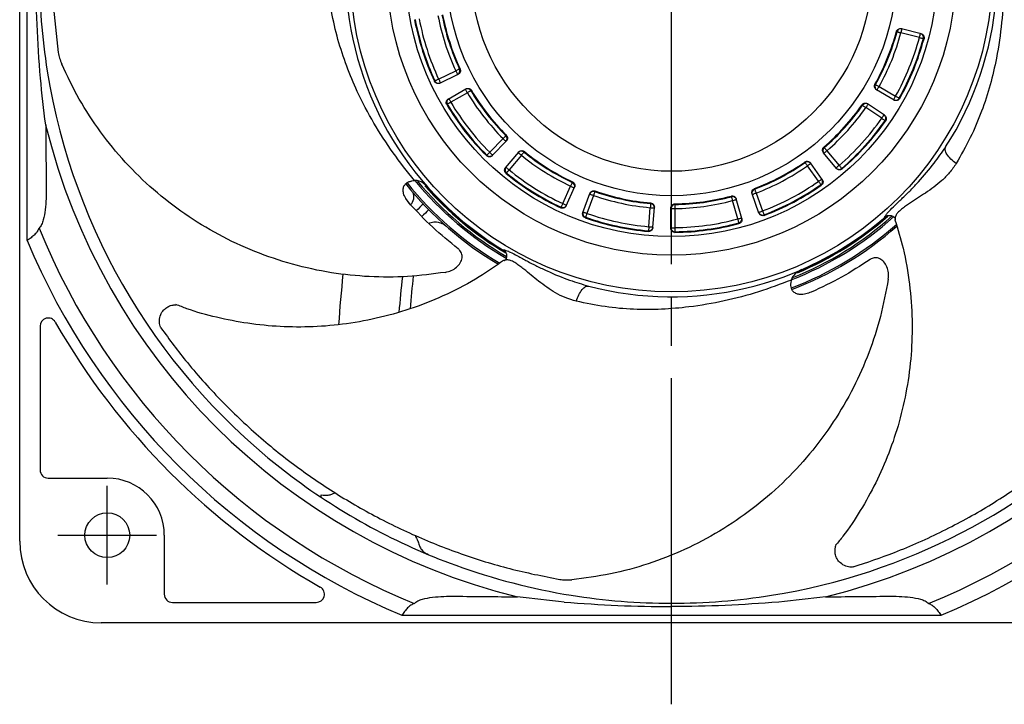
# Model space of a CAD drawing. Header units: millimetres. Extents: x 0 to 594, y 0 to 420.
# Tile 9 of 15: x 387 to 508, y 98 to 182. Entities that reach past the tile are written whole.
import ezdxf

# ---------------------------------------------------------------- set-up
doc = ezdxf.new("R2010")
doc.units = ezdxf.units.MM
doc.linetypes.add('CENTER', pattern=[27, 20, -2, 3, -2])

msp = doc.modelspace()

# ---------------------------------------------------------------- linework, layer by layer
at = {"linetype": 'CENTER', "ltscale": 2}
msp.add_line((467, 98.35), (467, 278.35), dxfattribs=at)
for p, q in [((387, 118.35), (387, 258.35)), ((387.91, 155.25), (387.91, 221.45)), ((497.44, 180.17), (495.17, 180.74)), ((497.64, 180.63), (495.22, 181.24)), ((438.42, 175.05), (440.53, 176.07)), ((438.57, 174.57), (440.82, 175.66)), ((492.48, 174.14), (494.51, 172.96)), ((439.6, 172.62), (441.77, 173.86)), ((441.95, 173.39), (439.92, 172.22)), ((494.33, 172.49), (492.16, 173.74)), ((493.15, 170.62), (491.08, 172.02)), ((492.81, 170.25), (490.87, 171.57)), ((444.69, 166.08), (446.33, 167.76)), ((445, 165.67), (446.74, 167.47)), ((446.63, 164.19), (448.25, 166.1)), ((448.58, 165.72), (447.07, 163.93)), ((487.25, 164.1), (485.65, 166.02)), ((486.08, 166.28), (487.59, 164.48)), ((485.06, 162.52), (483.69, 164.41)), ((485.51, 162.75), (484.05, 164.77)), ((435.13, 162.56), (435.45, 162.62)), ((453.66, 159.79), (454.61, 161.93)), ((454.08, 159.52), (455.1, 161.8)), ((456.12, 158.69), (456.98, 161.03)), ((457.43, 160.79), (456.62, 158.59)), ((477.74, 158.63), (476.89, 160.99)), ((477.38, 161.08), (478.18, 158.88)), ((434.98, 159.64), (434.38, 160.42)), ((467.42, 159.75), (467.42, 159.67)), ((475.14, 157.9), (474.5, 160.15)), ((475.64, 157.96), (474.95, 160.36)), ((464.23, 156.95), (464.4, 159.29)), ((464.72, 156.84), (464.9, 159.33)), ((466.93, 156.75), (466.93, 159.25)), ((467.43, 159.17), (467.43, 156.83)), ((493.39, 158.27), (493.26, 158.18)), ((439.28, 157.07), (439.3, 157.05)), ((446.55, 153.95), (446.42, 154.05)), ((481.68, 150.07), (481.72, 150.4)), ((389.5, 144.75), (389.5, 127.1)), ((390.5, 126.1), (397.75, 126.1)), ((404.75, 119.1), (404.75, 111.85)), ((405.75, 110.85), (423.4, 110.85)), ((466.98, 110.35), (467, 110.35)), ((467, 110.35), (467.02, 110.35)), ((500.1, 109.26), (433.9, 109.26)), ((537, 108.35), (397, 108.35))]:
    msp.add_line(p, q)
at = {"linetype": 'CENTER', "ltscale": 0.861195}
for p, q in [((397.75, 113.05), (397.75, 125.15)), ((391.7, 119.1), (403.8, 119.1))]:
    msp.add_line(p, q, dxfattribs=at)
at = {"flags": 128}
for points in [[(494.69, 180.87), (494.7, 180.87), (494.73, 180.86), (494.78, 180.85), (494.84, 180.83), (494.91, 180.81), (494.99, 180.79), (495.08, 180.77), (495.17, 180.74)], [(495.17, 180.74), (495.19, 180.84), (495.22, 180.93), (495.24, 181.01), (495.26, 181.08), (495.27, 181.14), (495.28, 181.19), (495.29, 181.22), (495.29, 181.23)], [(497.44, 180.17), (497.46, 180.26), (497.49, 180.35), (497.51, 180.44), (497.53, 180.51), (497.54, 180.57), (497.55, 180.62), (497.56, 180.64), (497.56, 180.65)], [(497.44, 180.17), (497.53, 180.14), (497.62, 180.12), (497.7, 180.1), (497.77, 180.08), (497.83, 180.06), (497.88, 180.05), (497.91, 180.04), (497.92, 180.04)], [(440.98, 176.28), (440.97, 176.28), (440.94, 176.26), (440.9, 176.24), (440.84, 176.22), (440.77, 176.19), (440.7, 176.15), (440.62, 176.11), (440.53, 176.07)], [(440.53, 176.07), (440.57, 175.98), (440.61, 175.9), (440.65, 175.82), (440.68, 175.75), (440.71, 175.7), (440.73, 175.66), (440.74, 175.63), (440.75, 175.62)], [(440.98, 176.28), (441.01, 176.29), (441.01, 176.29), (441.05, 176.32)], [(438.42, 175.05), (438.34, 175.01), (438.25, 174.97), (438.18, 174.94), (438.11, 174.9), (438.05, 174.88), (438.01, 174.86), (437.98, 174.85), (437.97, 174.84)], [(438.42, 175.05), (438.47, 174.96), (438.51, 174.88), (438.54, 174.8), (438.58, 174.73), (438.6, 174.68), (438.62, 174.63), (438.64, 174.61), (438.64, 174.6)], [(492.05, 174.38), (492.06, 174.37), (492.09, 174.36), (492.13, 174.33), (492.18, 174.3), (492.25, 174.27), (492.32, 174.23), (492.4, 174.18), (492.48, 174.14)], [(492.23, 173.7), (492.24, 173.71), (492.25, 173.74), (492.27, 173.78), (492.31, 173.83), (492.34, 173.9), (492.39, 173.97), (492.43, 174.05), (492.48, 174.14)], [(441.7, 173.82), (441.7, 173.81), (441.72, 173.79), (441.74, 173.75), (441.77, 173.69), (441.81, 173.63), (441.85, 173.55), (441.9, 173.47), (441.95, 173.39)], [(442.38, 173.64), (442.37, 173.64), (442.34, 173.62), (442.3, 173.6), (442.24, 173.56), (442.18, 173.53), (442.11, 173.48), (442.03, 173.44), (441.95, 173.39)], [(442.45, 173.68), (442.4, 173.66), (442.4, 173.66), (442.38, 173.64)], [(494.26, 172.53), (494.26, 172.54), (494.28, 172.56), (494.3, 172.6), (494.33, 172.65), (494.37, 172.72), (494.41, 172.79), (494.46, 172.88), (494.51, 172.96)], [(494.51, 172.96), (494.59, 172.91), (494.67, 172.87), (494.74, 172.83), (494.81, 172.79), (494.86, 172.76), (494.9, 172.74), (494.93, 172.72), (494.94, 172.72)], [(439.92, 172.22), (439.84, 172.17), (439.76, 172.13), (439.69, 172.08), (439.62, 172.05), (439.57, 172.01), (439.53, 171.99), (439.5, 171.97), (439.49, 171.97)], [(439.67, 172.66), (439.67, 172.65), (439.69, 172.62), (439.71, 172.58), (439.74, 172.53), (439.78, 172.46), (439.82, 172.39), (439.87, 172.31), (439.92, 172.22)], [(490.46, 171.85), (490.47, 171.84), (490.5, 171.83), (490.54, 171.8), (490.59, 171.76), (490.65, 171.72), (490.72, 171.67), (490.79, 171.62), (490.87, 171.57)], [(490.87, 171.57), (490.92, 171.65), (490.98, 171.72), (491.02, 171.8), (491.07, 171.86), (491.1, 171.91), (491.13, 171.95), (491.14, 171.97), (491.15, 171.98)], [(492.81, 170.25), (492.86, 170.33), (492.91, 170.41), (492.96, 170.48), (493.01, 170.54), (493.04, 170.6), (493.07, 170.63), (493.08, 170.66), (493.09, 170.66)], [(492.81, 170.25), (492.88, 170.2), (492.96, 170.14), (493.03, 170.1), (493.09, 170.05), (493.14, 170.02), (493.18, 169.99), (493.2, 169.97), (493.22, 169.96)], [(446.68, 168.11), (446.67, 168.1), (446.65, 168.08), (446.61, 168.05), (446.57, 168), (446.52, 167.95), (446.46, 167.89), (446.39, 167.83), (446.33, 167.76)], [(446.33, 167.76), (446.4, 167.69), (446.46, 167.63), (446.52, 167.57), (446.58, 167.51), (446.62, 167.47), (446.66, 167.44), (446.68, 167.42), (446.68, 167.41)], [(444.69, 166.08), (444.63, 166.01), (444.56, 165.95), (444.5, 165.89), (444.45, 165.84), (444.41, 165.79), (444.37, 165.76), (444.35, 165.74), (444.34, 165.73)], [(444.69, 166.08), (444.76, 166.01), (444.83, 165.94), (444.89, 165.88), (444.95, 165.83), (444.99, 165.79), (445.03, 165.76), (445.05, 165.74), (445.05, 165.73)], [(448.19, 166.04), (448.2, 166.04), (448.22, 166.02), (448.26, 165.99), (448.31, 165.95), (448.36, 165.9), (448.43, 165.85), (448.5, 165.79), (448.58, 165.72)], [(448.89, 166.11), (448.88, 166.1), (448.86, 166.07), (448.83, 166.04), (448.79, 165.99), (448.75, 165.93), (448.69, 165.87), (448.64, 165.8), (448.58, 165.72)], [(485.7, 165.96), (485.71, 165.96), (485.73, 165.98), (485.77, 166.01), (485.81, 166.05), (485.87, 166.1), (485.94, 166.15), (486.01, 166.21), (486.08, 166.28)], [(485.76, 166.66), (485.77, 166.64), (485.79, 166.62), (485.82, 166.58), (485.86, 166.54), (485.91, 166.48), (485.96, 166.42), (486.02, 166.35), (486.08, 166.28)], [(483.4, 164.82), (483.41, 164.81), (483.43, 164.79), (483.46, 164.75), (483.49, 164.7), (483.53, 164.64), (483.58, 164.57), (483.63, 164.49), (483.69, 164.41)], [(483.69, 164.41), (483.77, 164.47), (483.84, 164.53), (483.91, 164.58), (483.97, 164.62), (484.03, 164.66), (484.06, 164.68), (484.09, 164.7), (484.09, 164.71)], [(487.2, 164.16), (487.21, 164.17), (487.23, 164.18), (487.27, 164.21), (487.31, 164.25), (487.37, 164.3), (487.44, 164.36), (487.51, 164.42), (487.59, 164.48)], [(487.59, 164.48), (487.65, 164.41), (487.71, 164.34), (487.76, 164.28), (487.81, 164.22), (487.85, 164.17), (487.88, 164.14), (487.9, 164.11), (487.91, 164.1)], [(446.68, 164.25), (446.69, 164.25), (446.71, 164.23), (446.75, 164.2), (446.8, 164.16), (446.85, 164.11), (446.92, 164.06), (446.99, 163.99), (447.07, 163.93)], [(447.07, 163.93), (447.01, 163.86), (446.95, 163.79), (446.9, 163.72), (446.85, 163.67), (446.81, 163.62), (446.78, 163.58), (446.76, 163.56), (446.75, 163.55)], [(454.83, 162.38), (454.82, 162.37), (454.81, 162.34), (454.79, 162.3), (454.76, 162.24), (454.73, 162.17), (454.69, 162.1), (454.65, 162.01), (454.61, 161.93)], [(485.06, 162.52), (485.14, 162.57), (485.22, 162.63), (485.29, 162.68), (485.35, 162.72), (485.4, 162.76), (485.43, 162.79), (485.46, 162.8), (485.47, 162.81)], [(485.06, 162.52), (485.11, 162.44), (485.17, 162.36), (485.21, 162.3), (485.26, 162.23), (485.29, 162.18), (485.32, 162.14), (485.34, 162.12), (485.35, 162.11)], [(454.61, 161.93), (454.7, 161.89), (454.79, 161.85), (454.87, 161.82), (454.94, 161.78), (454.99, 161.76), (455.04, 161.74), (455.06, 161.73), (455.07, 161.73)], [(456.96, 160.96), (456.97, 160.95), (456.99, 160.94), (457.04, 160.93), (457.09, 160.91), (457.17, 160.88), (457.25, 160.85), (457.34, 160.82), (457.43, 160.79)], [(457.59, 161.26), (457.59, 161.24), (457.58, 161.21), (457.56, 161.17), (457.54, 161.11), (457.52, 161.04), (457.49, 160.96), (457.46, 160.87), (457.43, 160.79)], [(457.62, 161.33), (457.6, 161.28), (457.6, 161.28), (457.59, 161.26)], [(476.91, 160.91), (476.92, 160.91), (476.95, 160.92), (476.99, 160.94), (477.05, 160.96), (477.12, 160.99), (477.2, 161.02), (477.29, 161.05), (477.38, 161.08)], [(477.21, 161.55), (477.21, 161.53), (477.22, 161.51), (477.24, 161.46), (477.26, 161.4), (477.29, 161.33), (477.32, 161.25), (477.35, 161.17), (477.38, 161.08)], [(436.54, 159.73), (436.51, 159.7), (436.42, 159.62), (436.29, 159.5), (436.11, 159.33), (435.89, 159.12), (435.7, 158.94)], [(453.66, 159.79), (453.62, 159.71), (453.58, 159.62), (453.54, 159.55), (453.51, 159.48), (453.49, 159.42), (453.47, 159.38), (453.45, 159.35), (453.45, 159.34)], [(453.66, 159.79), (453.75, 159.75), (453.83, 159.71), (453.91, 159.68), (453.98, 159.65), (454.04, 159.62), (454.08, 159.6), (454.1, 159.59), (454.11, 159.59)], [(464.44, 159.78), (464.44, 159.77), (464.44, 159.74), (464.43, 159.69), (464.43, 159.63), (464.42, 159.56), (464.41, 159.47), (464.41, 159.38), (464.4, 159.29)], [(467.42, 159.67), (467.42, 159.66), (467.43, 159.63), (467.43, 159.58), (467.43, 159.52), (467.43, 159.44), (467.43, 159.36), (467.43, 159.27), (467.43, 159.17)], [(474.37, 160.63), (474.36, 160.66), (474.36, 160.66), (474.35, 160.71)], [(474.37, 160.63), (474.37, 160.62), (474.38, 160.59), (474.39, 160.54), (474.41, 160.48), (474.43, 160.41), (474.45, 160.33), (474.47, 160.24), (474.5, 160.15)], [(474.5, 160.15), (474.59, 160.18), (474.68, 160.2), (474.76, 160.23), (474.84, 160.25), (474.9, 160.26), (474.94, 160.28), (474.97, 160.28), (474.98, 160.29)], [(437.21, 159.03), (437.18, 159.01), (437.1, 158.93), (436.97, 158.8), (436.79, 158.62), (436.57, 158.41), (436.39, 158.23)], [(456.15, 158.76), (456.16, 158.76), (456.19, 158.75), (456.23, 158.73), (456.29, 158.71), (456.36, 158.68), (456.44, 158.65), (456.53, 158.62), (456.62, 158.59)], [(456.62, 158.59), (456.59, 158.5), (456.56, 158.41), (456.53, 158.33), (456.51, 158.26), (456.49, 158.2), (456.47, 158.16), (456.46, 158.13), (456.46, 158.12)], [(464.4, 159.29), (464.5, 159.28), (464.59, 159.27), (464.68, 159.27), (464.75, 159.26), (464.81, 159.26), (464.86, 159.25), (464.89, 159.25), (464.9, 159.25)], [(466.93, 159.17), (466.94, 159.17), (466.97, 159.17), (467.02, 159.17), (467.08, 159.17), (467.15, 159.17), (467.24, 159.17), (467.33, 159.17), (467.43, 159.17)], [(477.71, 158.71), (477.72, 158.71), (477.75, 158.72), (477.79, 158.74), (477.85, 158.76), (477.92, 158.78), (478, 158.81), (478.09, 158.85), (478.18, 158.88)], [(478.18, 158.88), (478.21, 158.79), (478.25, 158.71), (478.28, 158.63), (478.3, 158.56), (478.32, 158.5), (478.34, 158.45), (478.35, 158.42), (478.36, 158.41)], [(475.14, 157.9), (475.23, 157.92), (475.32, 157.95), (475.4, 157.97), (475.48, 157.99), (475.54, 158.01), (475.58, 158.02), (475.61, 158.03), (475.62, 158.03)], [(475.14, 157.9), (475.16, 157.81), (475.18, 157.72), (475.2, 157.64), (475.22, 157.56), (475.24, 157.5), (475.25, 157.46), (475.26, 157.43), (475.26, 157.41)], [(464.23, 156.95), (464.22, 156.86), (464.21, 156.77), (464.21, 156.68), (464.2, 156.61), (464.19, 156.55), (464.19, 156.5), (464.19, 156.47), (464.19, 156.45)], [(464.23, 156.95), (464.33, 156.94), (464.42, 156.94), (464.51, 156.93), (464.58, 156.93), (464.64, 156.92), (464.69, 156.92), (464.72, 156.92), (464.73, 156.92)], [(466.93, 156.83), (466.94, 156.83), (466.96, 156.83), (467.01, 156.83), (467.07, 156.83), (467.15, 156.83), (467.23, 156.83), (467.33, 156.83), (467.43, 156.83)], [(467.43, 156.83), (467.43, 156.74), (467.43, 156.65), (467.43, 156.56), (467.43, 156.49), (467.43, 156.43), (467.43, 156.38), (467.43, 156.35), (467.43, 156.33)]]:
    msp.add_lwpolyline(points, dxfattribs=at)
for centre, radius in [((467, 188.35), 39.4), ((467, 188.35), 34.9), ((467, 188.35), 32.62), ((467, 188.35), 27.6), ((467, 188.35), 24.6), ((467, 188.35), 24.6), ((397.75, 119.1), 2.75)]:
    msp.add_circle(centre, radius)
for centre, radius, start, end in [((467, 188.35), 40, 327.2861, 23.0392), ((467, 188.35), 77.6, 180, 189.1168), ((467, 188.35), 40, 183.2861, 239.0392), ((467, 188.35), 29.18, 190.8478, 204.8841), ((467, 188.35), 28.68, 190.8478, 204.8841), ((467, 188.35), 28.6, 190.8505, 204.8814), ((467, 188.35), 32.1, 190.7725, 204.9593), ((467, 188.35), 32.02, 190.7748, 204.957), ((467, 188.35), 31.52, 190.7748, 204.957), ((467, 188.35), 28.6, 330.8505, 344.8814), ((467, 188.35), 28.68, 330.8478, 344.8841), ((467, 188.35), 29.18, 330.8478, 344.8841), ((467, 188.35), 31.52, 330.7748, 344.957), ((495.17, 180.74), 0.5, 75.9045, 164.9254), ((497.44, 180.17), 0.5, 344.9201, 75.8256), ((467, 188.35), 32.02, 330.7748, 344.957), ((467, 188.35), 32.1, 330.7725, 344.9593), ((467, 188.35), 77.6, 189.1168, 233.1201), ((440.53, 176.07), 0.5, 295.9047, 24.9255), ((467, 188.35), 77.6, 279.1168, 350.8832), ((438.42, 175.05), 0.5, 204.9199, 295.8257), ((492.48, 174.14), 0.5, 150.8061, 239.8277), ((441.95, 173.39), 0.5, 30.8063, 119.8276), ((467, 188.35), 29.18, 210.8478, 224.8841), ((467, 188.35), 28.68, 210.8478, 224.8841), ((467, 188.35), 28.6, 210.8505, 224.8814), ((439.92, 172.22), 0.5, 119.9063, 210.8119), ((467, 188.35), 32.1, 210.7725, 224.9593), ((467, 188.35), 32.02, 210.7748, 224.957), ((467, 188.35), 31.52, 210.7748, 224.957), ((467, 188.35), 28.6, 310.8505, 324.8814), ((467, 188.35), 28.68, 310.8478, 324.8841), ((490.87, 171.57), 0.5, 55.9044, 144.9255), ((494.51, 172.96), 0.5, 239.9059, 330.8121), ((467, 188.35), 29.18, 310.8478, 324.8841), ((492.81, 170.25), 0.5, 324.9196, 55.8259), ((467, 188.35), 79.11, 193.8347, 256.1653), ((467, 188.35), 79.11, 283.8347, 346.1653), ((467, 188.35), 31.52, 310.7748, 324.957), ((467, 188.35), 32.02, 310.7748, 324.957), ((467, 188.35), 32.1, 310.7725, 324.9593), ((446.33, 167.76), 0.5, 315.904, 44.926), ((444.7, 166.08), 0.5, 224.9197, 315.826), ((448.58, 165.72), 0.5, 50.8066, 139.8272), ((467, 188.35), 29.18, 230.8478, 244.8841), ((467, 188.35), 28.68, 230.8478, 244.8841), ((467, 188.35), 28.6, 230.8505, 244.8814), ((486.08, 166.28), 0.5, 130.8063, 219.8276), ((467, 188.35), 28.6, 290.8505, 304.8814), ((467, 188.35), 28.68, 290.8478, 304.8841), ((467, 188.35), 29.18, 290.8478, 304.8841), ((483.69, 164.41), 0.5, 35.9043, 124.9256), ((447.07, 163.93), 0.5, 139.9061, 230.8119), ((467, 188.35), 32.1, 230.7725, 244.9593), ((467, 188.35), 32.02, 230.7748, 244.957), ((467, 188.35), 31.52, 230.7748, 244.957), ((487.59, 164.48), 0.5, 219.9061, 310.8121), ((467, 188.35), 41.8, 218.7143, 239.4791), ((467, 188.35), 41.6, 218.73, 239.5998), ((467, 188.35), 40.67, 219.2646, 240.0738), ((467, 188.35), 40.47, 219.6207, 239.9935), ((467, 188.35), 40.15, 221.0448, 239.5643), ((454.62, 161.93), 0.5, 335.9042, 64.9258), ((467, 188.35), 31.52, 290.7748, 304.957), ((467, 188.35), 32.02, 290.7748, 304.957), ((467, 188.35), 32.1, 290.7725, 304.9593), ((485.06, 162.52), 0.5, 304.9202, 35.8254), ((434.06, 160.58), 1.32, 314.3897, 26.9914), ((467, 188.35), 40.1, 221.4937, 239.2836), ((457.43, 160.79), 0.5, 70.8065, 159.8273), ((467, 188.35), 29.18, 250.8478, 264.8841), ((467, 188.35), 28.68, 250.8478, 264.8841), ((467, 188.35), 28.6, 250.8505, 264.8814), ((477.38, 161.08), 0.5, 110.806, 199.8277), ((453.66, 159.79), 0.5, 244.92, 335.8257), ((464.4, 159.29), 0.5, 355.9043, 84.9257), ((467.43, 159.17), 0.5, 90.8062, 179.8275), ((467, 188.35), 28.6, 270.8505, 284.8814), ((467, 188.35), 28.68, 270.8478, 284.8841), ((467, 188.35), 29.18, 270.8478, 284.8841), ((474.5, 160.15), 0.5, 15.9045, 104.9253), ((456.62, 158.59), 0.5, 159.9062, 250.8121), ((467, 188.35), 31.52, 250.7748, 264.957), ((478.18, 158.88), 0.5, 199.9062, 290.812), ((467, 188.35), 32.1, 250.7725, 264.9593), ((467, 188.35), 32.02, 250.7748, 264.957), ((467, 188.35), 40, 255.2861, 311.0392), ((467, 188.35), 31.52, 270.7748, 284.957), ((467, 188.35), 32.02, 270.7748, 284.957), ((467, 188.35), 32.1, 270.7725, 284.9593), ((475.14, 157.9), 0.5, 284.9197, 15.8259), ((467, 188.35), 40.67, 291.1738, 312.0711), ((467, 188.35), 41.6, 290.7252, 311.5875), ((467, 188.35), 40.47, 291.5727, 311.9312), ((467, 188.35), 40.15, 292.6741, 311.4495), ((467, 188.35), 40.1, 293.0399, 311.3095), ((467, 188.35), 83.8, 202.126, 247.874), ((464.23, 156.95), 0.5, 264.92, 355.8256), ((467.43, 156.83), 0.5, 179.9059, 270.812), ((467, 188.35), 41.8, 290.7158, 311.4303), ((467, 188.35), 83.8, 292.126, 337.874), ((467, 188.35), 85.73, 202.7095, 247.2905), ((467, 188.35), 85.73, 292.7095, 337.2905), ((556.2, 136.85), 130.3, 173.7157, 176.4482), ((556.2, 136.85), 123.02, 173.4824, 175.5296), ((556.2, 136.85), 121.7, 173.37, 175.278), ((390.5, 144.75), 1, 29.6777, 180), ((467, 188.35), 87.05, 209.6777, 240.3223), ((390.5, 127.1), 1, 180, 270), ((397.75, 119.1), 7, 0, 90), ((467, 188.35), 77.6, 233.1201, 250.0475), ((397, 118.35), 10, 180, 270), ((467, 188.35), 77.6, 250.0475, 260.8832), ((423.4, 111.85), 1, 270, 60.3223), ((405.75, 111.85), 1, 180, 270), ((467, 188.35), 77.6, 260.8832, 270), ((467, 188.35), 77.6, 270, 279.1168)]:
    msp.add_arc(centre, radius, start, end)
for points, knots in [([(405.97, 234.42), (404.92, 232.96), (403.23, 230.58), (401.19, 227.21), (399.62, 224.38), (397.71, 220.53), (395.66, 215.63), (393.71, 209.64), (392.27, 203.5), (391.32, 197.21), (390.91, 190.87), (391, 184.53), (391.5, 180.39), (391.74, 178.32)], [0, 0, 0, 0, 0.0862627, 0.1400032, 0.1937499, 0.2474276, 0.3548456, 0.4622542, 0.5696573, 0.6787709, 0.7878824, 0.8939424, 1, 1, 1, 1]), ([(507.65, 190.62), (507.71, 189.19), (507.83, 186.34), (507.59, 181.99), (507.01, 178), (506.16, 174.37), (505.11, 171.09), (503.74, 167.85), (502.55, 165.76), (501.95, 164.71)], [0, 0, 0, 0, 0.164516, 0.329177, 0.494929, 0.619968, 0.745673, 0.872151, 1, 1, 1, 1]), ([(389.55, 175.19), (389.37, 177.38), (389.23, 179.57), (389.04, 183.95), (389, 186.14), (389, 188.33)], [0, 0, 0, 0, 0.5, 0.5, 1, 1, 1, 1]), ([(435.45, 162.62), (434.56, 163.74), (432.79, 165.98), (430.43, 169.63), (428.55, 173.2), (427.1, 176.64), (426.02, 179.91), (425.22, 183.34), (424.96, 185.73), (424.83, 186.94)], [0, 0, 0, 0, 0.164516, 0.329177, 0.494929, 0.619968, 0.745673, 0.872151, 1, 1, 1, 1]), ([(494.61, 180.89), (494.63, 180.94), (494.67, 181.05), (494.79, 181.17), (494.94, 181.25), (495.09, 181.27), (495.18, 181.25), (495.22, 181.24)], [0, 0, 0, 0, 0.2166964, 0.4333865, 0.6502186, 0.8673329, 1, 1, 1, 1]), ([(494.69, 180.87), (494.68, 180.87), (494.67, 180.88), (494.64, 180.88), (494.63, 180.89), (494.61, 180.89)], [0, 0, 0, 0, 0.343865, 0.344617, 1, 1, 1, 1]), ([(497.64, 180.63), (497.69, 180.62), (497.8, 180.58), (497.92, 180.46), (498, 180.31), (498.03, 180.15), (498.01, 180.06), (498, 180.02)], [0, 0, 0, 0, 0.212927, 0.425857, 0.638656, 0.851177, 1, 1, 1, 1]), ([(498, 180.02), (497.98, 180.02), (497.97, 180.03), (497.94, 180.03), (497.93, 180.04), (497.92, 180.04)], [0, 0, 0, 0, 0.654338, 0.6551, 1, 1, 1, 1]), ([(391.74, 178.32), (391.78, 178.09), (391.87, 177.63), (392.06, 177.14), (392.16, 176.9)], [0, 0, 0, 0, 0.488256, 1, 1, 1, 1]), ([(439.24, 151.35), (437.7, 151.15), (434.6, 150.74), (429.91, 150.75), (425.18, 151.23), (420.46, 152.27), (415.82, 153.83), (411.39, 155.89), (407.23, 158.45), (403.38, 161.43), (399.91, 164.8), (396.86, 168.54), (394.22, 172.56), (392.85, 175.45), (392.16, 176.9)], [0, 0, 0, 0, 0.081092, 0.162407, 0.243483, 0.328188, 0.413157, 0.497853, 0.582018, 0.666439, 0.750585, 0.83364, 0.916951, 1, 1, 1, 1]), ([(441.05, 176.32), (441.07, 176.26), (441.11, 176.16), (441.1, 175.98), (441.03, 175.83), (440.93, 175.72), (440.85, 175.67), (440.82, 175.66)], [0, 0, 0, 0, 0.216696, 0.433387, 0.650218, 0.867333, 1, 1, 1, 1]), ([(437.9, 174.8), (437.91, 174.81), (437.93, 174.82), (437.95, 174.83), (437.96, 174.84), (437.97, 174.84)], [0, 0, 0, 0, 0.654338, 0.6551, 1, 1, 1, 1]), ([(438.57, 174.57), (438.52, 174.55), (438.41, 174.51), (438.24, 174.52), (438.08, 174.58), (437.96, 174.69), (437.92, 174.77), (437.9, 174.8)], [0, 0, 0, 0, 0.212926, 0.425857, 0.638656, 0.851176, 1, 1, 1, 1]), ([(492.16, 173.74), (492.12, 173.78), (492.03, 173.84), (491.94, 173.99), (491.91, 174.16), (491.92, 174.31), (491.96, 174.39), (491.98, 174.42)], [0, 0, 0, 0, 0.217433, 0.434871, 0.652172, 0.869191, 1, 1, 1, 1]), ([(491.98, 174.42), (491.99, 174.41), (492.01, 174.4), (492.03, 174.39), (492.04, 174.38), (492.05, 174.38)], [0, 0, 0, 0, 0.654338, 0.655383, 1, 1, 1, 1]), ([(441.77, 173.86), (441.82, 173.88), (441.92, 173.93), (442.1, 173.93), (442.26, 173.88), (442.38, 173.79), (442.43, 173.71), (442.45, 173.68)], [0, 0, 0, 0, 0.2174326, 0.4348711, 0.652172, 0.8691916, 1, 1, 1, 1]), ([(439.42, 171.93), (439.4, 171.98), (439.35, 172.08), (439.34, 172.25), (439.4, 172.41), (439.49, 172.54), (439.57, 172.59), (439.6, 172.62)], [0, 0, 0, 0, 0.212191, 0.424378, 0.636692, 0.849282, 1, 1, 1, 1]), ([(439.49, 171.97), (439.48, 171.96), (439.47, 171.96), (439.45, 171.94), (439.43, 171.94), (439.42, 171.93)], [0, 0, 0, 0, 0.343865, 0.3449, 1, 1, 1, 1]), ([(490.39, 171.9), (490.43, 171.94), (490.5, 172.03), (490.66, 172.1), (490.83, 172.12), (490.98, 172.09), (491.05, 172.04), (491.08, 172.02)], [0, 0, 0, 0, 0.2166966, 0.4333877, 0.6502182, 0.8673339, 1, 1, 1, 1]), ([(490.46, 171.85), (490.45, 171.86), (490.44, 171.86), (490.42, 171.88), (490.41, 171.89), (490.39, 171.9)], [0, 0, 0, 0, 0.343865, 0.344617, 1, 1, 1, 1]), ([(495.01, 172.68), (494.98, 172.63), (494.92, 172.54), (494.77, 172.45), (494.6, 172.41), (494.45, 172.43), (494.36, 172.47), (494.33, 172.49)], [0, 0, 0, 0, 0.212192, 0.424381, 0.636694, 0.849282, 1, 1, 1, 1]), ([(494.94, 172.72), (494.95, 172.71), (494.96, 172.71), (494.98, 172.69), (495, 172.69), (495.01, 172.68)], [0, 0, 0, 0, 0.3438652, 0.3449002, 1, 1, 1, 1]), ([(493.15, 170.62), (493.2, 170.58), (493.28, 170.51), (493.36, 170.36), (493.38, 170.19), (493.35, 170.04), (493.3, 169.95), (493.28, 169.92)], [0, 0, 0, 0, 0.212926, 0.425858, 0.638657, 0.851178, 1, 1, 1, 1]), ([(493.28, 169.92), (493.27, 169.93), (493.25, 169.94), (493.23, 169.95), (493.22, 169.96), (493.22, 169.96)], [0, 0, 0, 0, 0.654338, 0.6551, 1, 1, 1, 1]), ([(446.68, 168.11), (446.69, 168.12), (446.69, 168.12), (446.71, 168.14), (446.72, 168.16), (446.73, 168.17)], [0, 0, 0, 0, 0.343865, 0.344617, 1, 1, 1, 1]), ([(446.73, 168.17), (446.77, 168.12), (446.84, 168.04), (446.89, 167.87), (446.88, 167.7), (446.82, 167.56), (446.76, 167.49), (446.74, 167.47)], [0, 0, 0, 0, 0.216697, 0.433387, 0.650219, 0.867334, 1, 1, 1, 1]), ([(444.29, 165.67), (444.3, 165.68), (444.31, 165.69), (444.33, 165.71), (444.34, 165.72), (444.34, 165.73)], [0, 0, 0, 0, 0.654338, 0.6551, 1, 1, 1, 1]), ([(445, 165.67), (444.96, 165.64), (444.87, 165.56), (444.7, 165.52), (444.53, 165.52), (444.39, 165.58), (444.32, 165.64), (444.29, 165.67)], [0, 0, 0, 0, 0.212927, 0.425857, 0.638655, 0.851176, 1, 1, 1, 1]), ([(448.25, 166.1), (448.29, 166.14), (448.37, 166.22), (448.53, 166.28), (448.7, 166.29), (448.84, 166.24), (448.92, 166.19), (448.94, 166.17)], [0, 0, 0, 0, 0.217434, 0.434871, 0.652171, 0.86919, 1, 1, 1, 1]), ([(448.94, 166.17), (448.93, 166.16), (448.92, 166.14), (448.9, 166.12), (448.9, 166.12), (448.89, 166.11)], [0, 0, 0, 0, 0.6543383, 0.655383, 1, 1, 1, 1]), ([(485.65, 166.02), (485.62, 166.06), (485.55, 166.16), (485.53, 166.33), (485.55, 166.5), (485.62, 166.63), (485.68, 166.69), (485.71, 166.72)], [0, 0, 0, 0, 0.217434, 0.43487, 0.652173, 0.869193, 1, 1, 1, 1]), ([(485.71, 166.72), (485.72, 166.7), (485.73, 166.69), (485.75, 166.67), (485.75, 166.66), (485.76, 166.66)], [0, 0, 0, 0, 0.654338, 0.655383, 1, 1, 1, 1]), ([(493.26, 158.18), (493.25, 158.17), (493.21, 158.14), (493.19, 158.13), (493.19, 158.18), (493.25, 158.28), (493.36, 158.45), (493.52, 158.65), (493.87, 159.04), (494.35, 159.5), (494.91, 160.03), (495.4, 160.5), (495.88, 160.96), (496.38, 161.46), (496.85, 161.96), (497.84, 163.03), (499.18, 164.59), (500.19, 166.06), (500.66, 166.73)], [0, 0, 0, 0, 0.012795, 0.024803, 0.041052, 0.058238, 0.07653, 0.106168, 0.126198, 0.209145, 0.267079, 0.318314, 0.377732, 0.432771, 0.492177, 0.548626, 0.794757, 1, 1, 1, 1]), ([(501.95, 164.71), (501.72, 164.88), (501.26, 165.25), (500.78, 165.84), (500.54, 166.38), (500.62, 166.62), (500.66, 166.73)], [0, 0, 0, 0, 0.2416839, 0.5000001, 0.7583159, 1, 1, 1, 1]), ([(483.36, 164.89), (483.4, 164.92), (483.5, 164.97), (483.68, 164.99), (483.84, 164.95), (483.97, 164.87), (484.03, 164.8), (484.05, 164.77)], [0, 0, 0, 0, 0.216697, 0.433388, 0.65022, 0.867333, 1, 1, 1, 1]), ([(483.4, 164.82), (483.4, 164.83), (483.39, 164.84), (483.38, 164.86), (483.37, 164.87), (483.36, 164.89)], [0, 0, 0, 0, 0.343865, 0.344617, 1, 1, 1, 1]), ([(501.95, 164.71), (501.68, 164.31), (501.16, 163.56), (499.92, 162.32), (498.27, 161.11), (496.7, 160.13), (495.71, 159.47), (495.22, 159.08), (494.85, 158.76), (494.62, 158.48), (494.53, 158.3), (494.46, 158.12), (494.47, 158.02), (494.47, 157.98)], [0, 0, 0, 0, 0.144724, 0.279741, 0.528477, 0.754403, 0.812744, 0.86958, 0.930313, 0.948762, 0.970733, 0.989115, 1, 1, 1, 1]), ([(446.7, 163.48), (446.66, 163.52), (446.58, 163.6), (446.52, 163.76), (446.51, 163.93), (446.55, 164.08), (446.61, 164.16), (446.63, 164.19)], [0, 0, 0, 0, 0.212193, 0.424381, 0.636693, 0.849282, 1, 1, 1, 1]), ([(446.75, 163.55), (446.75, 163.54), (446.74, 163.53), (446.72, 163.51), (446.71, 163.5), (446.7, 163.48)], [0, 0, 0, 0, 0.343865, 0.3449, 1, 1, 1, 1]), ([(487.96, 164.04), (487.92, 164.01), (487.82, 163.94), (487.66, 163.91), (487.49, 163.93), (487.35, 164), (487.28, 164.07), (487.25, 164.1)], [0, 0, 0, 0, 0.212193, 0.424381, 0.636694, 0.849283, 1, 1, 1, 1]), ([(487.91, 164.1), (487.92, 164.09), (487.92, 164.09), (487.94, 164.07), (487.95, 164.05), (487.96, 164.04)], [0, 0, 0, 0, 0.343865, 0.3449, 1, 1, 1, 1]), ([(434.8, 159.85), (434.65, 160.03), (434.36, 160.4), (434.12, 160.96), (434.04, 161.48), (434.12, 161.88), (434.35, 162.21), (434.64, 162.42), (434.92, 162.52), (435.08, 162.55), (435.13, 162.56)], [0, 0, 0, 0, 0.209411, 0.41794, 0.553495, 0.690073, 0.78396, 0.878156, 0.967766, 1, 1, 1, 1]), ([(437.09, 161.79), (436.86, 162.02), (436.52, 162.35), (436, 162.58), (435.69, 162.65), (435.53, 162.63), (435.45, 162.62)], [0, 0, 0, 0, 0.496954, 0.748193, 0.881788, 1, 1, 1, 1]), ([(454.83, 162.38), (454.83, 162.39), (454.83, 162.4), (454.85, 162.42), (454.85, 162.44), (454.86, 162.45)], [0, 0, 0, 0, 0.343865, 0.344617, 1, 1, 1, 1]), ([(454.86, 162.45), (454.91, 162.43), (455, 162.37), (455.1, 162.23), (455.15, 162.06), (455.15, 161.91), (455.12, 161.83), (455.1, 161.8)], [0, 0, 0, 0, 0.216697, 0.433387, 0.650219, 0.867334, 1, 1, 1, 1]), ([(485.39, 162.04), (485.38, 162.06), (485.37, 162.07), (485.36, 162.09), (485.35, 162.1), (485.35, 162.11)], [0, 0, 0, 0, 0.6543383, 0.6550999, 1, 1, 1, 1]), ([(485.51, 162.75), (485.54, 162.7), (485.6, 162.6), (485.61, 162.43), (485.58, 162.26), (485.5, 162.13), (485.42, 162.07), (485.39, 162.04)], [0, 0, 0, 0, 0.212927, 0.425857, 0.638656, 0.851177, 1, 1, 1, 1]), ([(390.26, 161.82), (390.26, 161.35), (390.26, 160.87), (390.22, 159.94), (390.19, 159.48), (390.09, 158.6), (390.01, 158.17), (389.84, 157.58), (389.77, 157.39), (389.6, 157.06), (389.5, 156.91), (389.37, 156.79)], [0, 0, 0, 0, 0.25, 0.25, 0.5, 0.5, 0.75, 0.75, 0.875, 0.875, 1, 1, 1, 1]), ([(456.98, 161.03), (457.01, 161.08), (457.06, 161.18), (457.19, 161.3), (457.35, 161.36), (457.5, 161.37), (457.59, 161.34), (457.62, 161.33)], [0, 0, 0, 0, 0.217431, 0.43487, 0.652172, 0.869191, 1, 1, 1, 1]), ([(476.89, 160.99), (476.87, 161.04), (476.85, 161.15), (476.88, 161.32), (476.96, 161.47), (477.07, 161.57), (477.15, 161.61), (477.18, 161.62)], [0, 0, 0, 0, 0.2174327, 0.4348692, 0.6521724, 0.8691913, 1, 1, 1, 1]), ([(477.18, 161.62), (477.19, 161.61), (477.19, 161.59), (477.2, 161.57), (477.2, 161.56), (477.21, 161.55)], [0, 0, 0, 0, 0.654338, 0.655383, 1, 1, 1, 1]), ([(440.83, 154.23), (439.76, 155.09), (437.62, 156.82), (435.74, 158.84), (434.8, 159.85)], [0, 0, 0, 0, 0.498389, 1, 1, 1, 1]), ([(464.44, 159.78), (464.44, 159.79), (464.44, 159.8), (464.45, 159.83), (464.45, 159.85), (464.45, 159.86)], [0, 0, 0, 0, 0.343865, 0.344617, 1, 1, 1, 1]), ([(464.45, 159.86), (464.5, 159.85), (464.61, 159.83), (464.76, 159.73), (464.86, 159.6), (464.9, 159.45), (464.9, 159.36), (464.9, 159.33)], [0, 0, 0, 0, 0.216696, 0.433388, 0.650218, 0.867335, 1, 1, 1, 1]), ([(466.93, 159.25), (466.94, 159.31), (466.95, 159.42), (467.04, 159.57), (467.16, 159.69), (467.3, 159.74), (467.39, 159.75), (467.42, 159.75)], [0, 0, 0, 0, 0.217434, 0.43487, 0.652173, 0.869191, 1, 1, 1, 1]), ([(474.35, 160.71), (474.4, 160.72), (474.51, 160.74), (474.68, 160.69), (474.82, 160.6), (474.91, 160.48), (474.94, 160.39), (474.95, 160.36)], [0, 0, 0, 0, 0.216696, 0.433388, 0.65022, 0.867336, 1, 1, 1, 1]), ([(454.08, 159.52), (454.05, 159.47), (454, 159.37), (453.86, 159.27), (453.69, 159.22), (453.54, 159.22), (453.45, 159.25), (453.41, 159.27)], [0, 0, 0, 0, 0.212926, 0.425857, 0.638655, 0.851176, 1, 1, 1, 1]), ([(453.41, 159.27), (453.42, 159.28), (453.43, 159.3), (453.44, 159.32), (453.44, 159.33), (453.45, 159.34)], [0, 0, 0, 0, 0.654338, 0.6551, 1, 1, 1, 1]), ([(456.43, 158.04), (456.38, 158.06), (456.28, 158.11), (456.16, 158.24), (456.1, 158.4), (456.09, 158.55), (456.11, 158.65), (456.12, 158.69)], [0, 0, 0, 0, 0.212192, 0.424379, 0.636692, 0.84928, 1, 1, 1, 1]), ([(478.38, 158.34), (478.33, 158.32), (478.22, 158.29), (478.05, 158.32), (477.9, 158.4), (477.79, 158.51), (477.75, 158.6), (477.74, 158.63)], [0, 0, 0, 0, 0.2121919, 0.424379, 0.6366919, 0.8492814, 1, 1, 1, 1]), ([(478.36, 158.41), (478.36, 158.4), (478.36, 158.39), (478.37, 158.37), (478.38, 158.35), (478.38, 158.34)], [0, 0, 0, 0, 0.343865, 0.3449, 1, 1, 1, 1]), ([(493.39, 158.27), (493.41, 158.27), (493.44, 158.28), (493.51, 158.31), (493.59, 158.33), (493.72, 158.35), (493.87, 158.34), (494.08, 158.29), (494.26, 158.2), (494.4, 158.07), (494.44, 158), (494.46, 157.96)], [0, 0, 0, 0, 0.08189, 0.161058, 0.238215, 0.313638, 0.45634, 0.582284, 0.793653, 0.894281, 1, 1, 1, 1]), ([(437.2, 157.39), (437.41, 157.46), (437.84, 157.59), (438.52, 157.51), (438.97, 157.3), (439.21, 157.12), (439.27, 157.07), (439.3, 157.05)], [0, 0, 0, 0, 0.297062, 0.595616, 0.89417, 0.958392, 1, 1, 1, 1]), ([(456.46, 158.12), (456.45, 158.11), (456.45, 158.1), (456.44, 158.07), (456.43, 158.06), (456.43, 158.04)], [0, 0, 0, 0, 0.343865, 0.3449, 1, 1, 1, 1]), ([(475.29, 157.34), (475.28, 157.35), (475.28, 157.37), (475.27, 157.4), (475.27, 157.41), (475.26, 157.41)], [0, 0, 0, 0, 0.654338, 0.6551, 1, 1, 1, 1]), ([(475.64, 157.96), (475.65, 157.9), (475.67, 157.79), (475.63, 157.62), (475.53, 157.48), (475.41, 157.38), (475.32, 157.35), (475.29, 157.34)], [0, 0, 0, 0, 0.212926, 0.425857, 0.638655, 0.851175, 1, 1, 1, 1]), ([(494.43, 157.78), (494.79, 156.63), (495.59, 154.05), (496.27, 149.94), (496.6, 145.56), (496.48, 141.26), (495.94, 137.07), (495.02, 133.03), (493.74, 129.18), (492.14, 125.53), (490.24, 122.13), (488.57, 119.57), (487.45, 118.22), (487.15, 117.86)], [0, 0, 0, 0, 0.085852, 0.192246, 0.295956, 0.397367, 0.497579, 0.595427, 0.690767, 0.784653, 0.876663, 0.966206, 1, 1, 1, 1]), ([(494.47, 157.98), (494.47, 157.94), (494.47, 157.89), (494.47, 157.83), (494.47, 157.81), (494.47, 157.8), (494.47, 157.79), (494.47, 157.79), (494.47, 157.81), (494.48, 157.84), (494.48, 157.85)], [0, 0, 0, 0, 0.291475, 0.397667, 0.484974, 0.523848, 0.561788, 0.639403, 0.811496, 1, 1, 1, 1]), ([(389.37, 156.79), (389.32, 156.64), (389.25, 156.5), (389.07, 156.22), (388.95, 156.09), (388.69, 155.84), (388.55, 155.72), (388.32, 155.54), (388.24, 155.48), (388.08, 155.37), (387.99, 155.31), (387.91, 155.25)], [0, 0, 0, 0, 0.25, 0.25, 0.5, 0.5, 0.75, 0.75, 0.875, 0.875, 1, 1, 1, 1]), ([(464.72, 156.84), (464.71, 156.78), (464.69, 156.67), (464.6, 156.53), (464.46, 156.42), (464.31, 156.37), (464.22, 156.37), (464.18, 156.37)], [0, 0, 0, 0, 0.212926, 0.425858, 0.638655, 0.851176, 1, 1, 1, 1]), ([(464.18, 156.37), (464.18, 156.39), (464.18, 156.41), (464.18, 156.44), (464.18, 156.44), (464.19, 156.45)], [0, 0, 0, 0, 0.654338, 0.6551, 1, 1, 1, 1]), ([(467.43, 156.25), (467.38, 156.26), (467.26, 156.27), (467.11, 156.35), (467, 156.48), (466.94, 156.62), (466.93, 156.71), (466.93, 156.75)], [0, 0, 0, 0, 0.2121916, 0.4243781, 0.6366916, 0.8492824, 1, 1, 1, 1]), ([(467.43, 156.33), (467.43, 156.32), (467.43, 156.31), (467.43, 156.29), (467.43, 156.27), (467.43, 156.25)], [0, 0, 0, 0, 0.343865, 0.3449, 1, 1, 1, 1]), ([(439.24, 151.35), (439.49, 151.42), (440, 151.54), (440.65, 151.96), (441.12, 152.5), (441.35, 153.11), (441.29, 153.68), (441.06, 154.04), (440.87, 154.2), (440.83, 154.23)], [0, 0, 0, 0, 0.163229, 0.326181, 0.495709, 0.662914, 0.818809, 0.960888, 1, 1, 1, 1]), ([(446.42, 154.05), (446.4, 154.06), (446.37, 154.08), (446.35, 154.11), (446.4, 154.12), (446.52, 154.1), (446.71, 154.04), (446.95, 153.95), (447.43, 153.74), (448.01, 153.43), (448.69, 153.06), (449.29, 152.73), (449.88, 152.42), (450.51, 152.1), (451.13, 151.81), (452.45, 151.19), (454.34, 150.4), (456.06, 149.89), (456.84, 149.66)], [0, 0, 0, 0, 0.0127947, 0.0248029, 0.0410518, 0.0582384, 0.0765303, 0.1061683, 0.1261981, 0.2091449, 0.2670786, 0.3183144, 0.3777318, 0.4327709, 0.4921768, 0.5486255, 0.7947574, 1, 1, 1, 1]), ([(446.55, 153.95), (446.56, 153.94), (446.57, 153.92), (446.62, 153.86), (446.66, 153.78), (446.72, 153.67), (446.76, 153.52), (446.78, 153.3), (446.75, 153.1), (446.67, 152.94), (446.61, 152.87), (446.58, 152.84)], [0, 0, 0, 0, 0.08189, 0.161058, 0.238215, 0.313639, 0.456341, 0.582283, 0.793654, 0.894282, 1, 1, 1, 1]), ([(446.4, 152.81), (445.42, 152.12), (443.21, 150.56), (439.51, 148.64), (435.46, 146.97), (431.32, 145.77), (427.17, 144.98), (423.04, 144.61), (418.99, 144.64), (415.03, 145.03), (411.2, 145.79), (408.25, 146.58), (406.63, 147.23), (406.18, 147.4)], [0, 0, 0, 0, 0.0858517, 0.1922462, 0.2959558, 0.3973665, 0.4975791, 0.5954266, 0.690767, 0.7846525, 0.8766627, 0.9662057, 1, 1, 1, 1]), ([(446.61, 152.84), (446.57, 152.83), (446.52, 152.82), (446.46, 152.79), (446.44, 152.79), (446.43, 152.78), (446.43, 152.78), (446.42, 152.78), (446.44, 152.78), (446.47, 152.79), (446.49, 152.79)], [0, 0, 0, 0, 0.2914742, 0.3976659, 0.4849746, 0.5238471, 0.5617874, 0.6394025, 0.8114959, 1, 1, 1, 1]), ([(455.31, 147.81), (454.86, 147.94), (453.98, 148.2), (452.42, 149), (450.75, 150.19), (449.34, 151.38), (448.4, 152.12), (447.89, 152.47), (447.47, 152.72), (447.13, 152.85), (446.92, 152.88), (446.74, 152.89), (446.64, 152.85), (446.61, 152.84)], [0, 0, 0, 0, 0.1447239, 0.2797417, 0.528477, 0.7544028, 0.8127436, 0.8695803, 0.9303137, 0.9487617, 0.9707325, 0.989115, 1, 1, 1, 1]), ([(491.37, 152.92), (490.22, 152.17), (487.91, 150.66), (485.41, 149.5), (484.16, 148.92)], [0, 0, 0, 0, 0.498389, 1, 1, 1, 1]), ([(493.61, 150.52), (493.63, 150.78), (493.67, 151.3), (493.47, 152.04), (493.1, 152.66), (492.59, 153.06), (492.02, 153.18), (491.61, 153.08), (491.41, 152.95), (491.37, 152.92)], [0, 0, 0, 0, 0.163229, 0.326182, 0.49571, 0.662914, 0.818809, 0.960888, 1, 1, 1, 1]), ([(483.01, 151.69), (482.73, 151.55), (482.31, 151.32), (481.93, 150.9), (481.77, 150.63), (481.73, 150.47), (481.72, 150.4)], [0, 0, 0, 0, 0.496955, 0.748193, 0.881788, 1, 1, 1, 1]), ([(489.3, 115.2), (491, 115.77), (493.77, 116.7), (497.4, 118.23), (500.33, 119.6), (504.14, 121.59), (508.68, 124.35), (513.78, 128.05), (518.55, 132.16), (523.01, 136.69), (527.07, 141.58), (530.73, 146.76), (532.76, 150.4), (533.78, 152.23)], [0, 0, 0, 0, 0.086263, 0.139947, 0.19375, 0.247428, 0.354845, 0.462254, 0.569657, 0.678475, 0.787882, 0.893665, 1, 1, 1, 1]), ([(493.61, 150.52), (493.32, 148.98), (492.75, 145.91), (491.29, 141.46), (489.38, 137.11), (486.94, 132.94), (484.02, 129.01), (480.68, 125.43), (476.97, 122.27), (472.95, 119.53), (468.66, 117.26), (464.16, 115.52), (459.53, 114.25), (456.35, 113.84), (454.77, 113.64)], [0, 0, 0, 0, 0.081092, 0.162407, 0.243483, 0.328188, 0.413157, 0.497853, 0.582018, 0.666439, 0.750585, 0.833641, 0.916951, 1, 1, 1, 1]), ([(481.72, 150.4), (480.38, 149.9), (477.71, 148.9), (473.5, 147.78), (469.52, 147.1), (465.8, 146.78), (462.36, 146.77), (458.85, 147.07), (456.5, 147.56), (455.31, 147.81)], [0, 0, 0, 0, 0.164516, 0.329177, 0.494929, 0.619968, 0.745673, 0.872151, 1, 1, 1, 1]), ([(484.16, 148.92), (483.93, 148.84), (483.49, 148.67), (482.88, 148.61), (482.37, 148.7), (482.01, 148.9), (481.77, 149.22), (481.66, 149.56), (481.65, 149.86), (481.67, 150.02), (481.68, 150.07)], [0, 0, 0, 0, 0.209411, 0.41794, 0.553496, 0.690074, 0.78396, 0.878156, 0.967767, 1, 1, 1, 1]), ([(455.31, 147.81), (455.41, 148.08), (455.61, 148.63), (456.03, 149.27), (456.47, 149.67), (456.72, 149.66), (456.84, 149.66)], [0, 0, 0, 0, 0.2416839, 0.5000002, 0.7583159, 1, 1, 1, 1]), ([(404.32, 144.54), (404.29, 144.61), (404.17, 144.9), (404.1, 145.45), (404.25, 146.14), (404.6, 146.69), (405.04, 147.07), (405.46, 147.27), (405.8, 147.34), (405.99, 147.36), (406.09, 147.37), (406.14, 147.37), (406.17, 147.37), (406.17, 147.37), (406.17, 147.37)], [0, 0, 0, 0, 0.05793, 0.234153, 0.427626, 0.583423, 0.704041, 0.824724, 0.899244, 0.942984, 0.965588, 0.978871, 0.995596, 1, 1, 1, 1]), ([(404.32, 144.54), (405.39, 143.1), (407.13, 140.75), (409.7, 137.77), (411.92, 135.41), (414.99, 132.4), (419.01, 128.93), (424.11, 125.23), (429.49, 121.96), (435.18, 119.12), (441.08, 116.77), (447.14, 114.89), (451.23, 114.08), (453.28, 113.67)], [0, 0, 0, 0, 0.086263, 0.139947, 0.19375, 0.247428, 0.354845, 0.462254, 0.569657, 0.678475, 0.787882, 0.893665, 1, 1, 1, 1]), ([(423.99, 123.76), (424, 123.75), (424.01, 123.78), (424.02, 123.88), (424.02, 123.96), (424.02, 124.04)], [0, 0, 0, 0, 0.5, 0.5, 1, 1, 1, 1]), ([(424.02, 124.04), (424.31, 123.99), (424.59, 123.98), (425.02, 124.04), (425.16, 124.08), (425.43, 124.18), (425.55, 124.24), (425.67, 124.32)], [0, 0, 0, 0, 0.25, 0.25, 0.375, 0.375, 0.4949268, 0.4949268, 0.4949268, 0.4949268]), ([(435.54, 119.06), (435.56, 119.02), (435.57, 118.98), (435.66, 118.81), (435.72, 118.68), (435.82, 118.49), (435.85, 118.43), (435.89, 118.35), (435.9, 118.32), (435.92, 118.28), (435.93, 118.27), (435.93, 118.27)], [0.4326468, 0.4326468, 0.4326468, 0.4326468, 0.5, 0.5, 0.75, 0.75, 0.875, 0.875, 0.9375, 0.9375, 1, 1, 1, 1]), ([(435.93, 118.27), (435.95, 118.1), (436, 117.93), (436.14, 117.62), (436.22, 117.47), (436.54, 117.07), (436.82, 116.86), (437.13, 116.73)], [0, 0, 0, 0, 0.25, 0.25, 0.5, 0.5, 1, 1, 1, 1]), ([(489.3, 115.2), (489.22, 115.2), (488.91, 115.17), (488.36, 115.28), (487.76, 115.63), (487.34, 116.13), (487.12, 116.66), (487.06, 117.13), (487.09, 117.48), (487.13, 117.66), (487.15, 117.76), (487.17, 117.81), (487.18, 117.83), (487.18, 117.83), (487.18, 117.83)], [0, 0, 0, 0, 0.0579301, 0.2341523, 0.427625, 0.5834233, 0.7040401, 0.8247231, 0.8992438, 0.9429837, 0.9655874, 0.9788708, 0.9955964, 1, 1, 1, 1]), ([(437.13, 116.73), (437.13, 116.73), (437.13, 116.73), (437.13, 116.73), (437.13, 116.73), (437.13, 116.73), (437.12, 116.73), (437.11, 116.74), (437.07, 116.76), (437.03, 116.78), (437.01, 116.79)], [0, 0, 0, 0, 0.056381, 0.175665, 0.240668, 0.275202, 0.304465, 0.350291, 0.554969, 1, 1, 1, 1]), ([(453.28, 113.67), (453.51, 113.64), (453.98, 113.58), (454.5, 113.62), (454.77, 113.64)], [0, 0, 0, 0, 0.4882552, 1, 1, 1, 1]), ([(435.44, 110.72), (435.56, 110.85), (435.71, 110.95), (436.04, 111.12), (436.23, 111.19), (436.82, 111.36), (437.25, 111.44), (438.13, 111.54), (438.59, 111.57), (439.52, 111.61), (440, 111.61), (440.47, 111.61)], [0, 0, 0, 0, 0.125, 0.125, 0.25, 0.25, 0.5, 0.5, 0.75, 0.75, 1, 1, 1, 1]), ([(493.53, 111.61), (494, 111.61), (494.48, 111.61), (495.41, 111.57), (495.87, 111.54), (496.75, 111.44), (497.18, 111.36), (497.77, 111.19), (497.96, 111.12), (498.29, 110.95), (498.44, 110.85), (498.56, 110.72)], [0, 0, 0, 0, 0.25, 0.25, 0.5, 0.5, 0.75, 0.75, 0.875, 0.875, 1, 1, 1, 1]), ([(435.44, 110.72), (435.29, 110.67), (435.15, 110.6), (434.87, 110.42), (434.74, 110.3), (434.49, 110.04), (434.37, 109.9), (434.19, 109.67), (434.13, 109.59), (434.02, 109.43), (433.96, 109.34), (433.9, 109.26)], [0, 0, 0, 0, 0.25, 0.25, 0.5, 0.5, 0.75, 0.75, 0.875, 0.875, 1, 1, 1, 1]), ([(453.84, 110.9), (456.03, 110.72), (458.22, 110.58), (462.6, 110.39), (464.79, 110.35), (466.98, 110.35)], [0, 0, 0, 0, 0.5, 0.5, 1, 1, 1, 1]), ([(480.16, 110.9), (477.97, 110.72), (475.78, 110.58), (471.4, 110.39), (469.21, 110.35), (467.02, 110.35)], [0, 0, 0, 0, 0.5, 0.5, 1, 1, 1, 1]), ([(498.56, 110.72), (498.71, 110.67), (498.85, 110.6), (499.13, 110.42), (499.26, 110.3), (499.51, 110.04), (499.63, 109.9), (499.81, 109.67), (499.87, 109.59), (499.98, 109.43), (500.04, 109.34), (500.1, 109.26)], [0, 0, 0, 0, 0.25, 0.25, 0.5, 0.5, 0.75, 0.75, 0.875, 0.875, 1, 1, 1, 1])]:
    msp.add_open_spline(points, degree=3, knots=knots)
for points in [[(390.19, 169.43), (389.94, 171.34), (389.72, 173.26), (389.55, 175.19)], [(390.19, 169.43), (390.21, 166.86), (390.23, 164.32), (390.26, 161.82)], [(435.93, 118.27), (435.93, 118.27), (435.93, 118.27), (435.93, 118.27)], [(440.47, 111.61), (442.97, 111.58), (445.51, 111.56), (448.08, 111.54)], [(453.84, 110.9), (451.91, 111.07), (449.99, 111.29), (448.08, 111.54)], [(485.92, 111.54), (484.01, 111.29), (482.09, 111.07), (480.16, 110.9)], [(485.92, 111.54), (488.49, 111.56), (491.03, 111.58), (493.53, 111.61)]]:
    msp.add_open_spline(points, degree=3)

doc.saveas('drawing.dxf')
